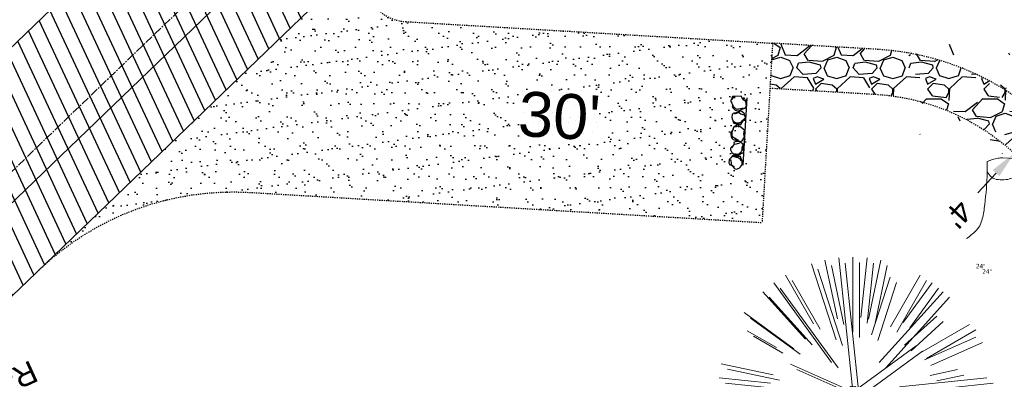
# Model space of a CAD drawing. Header units: feet. Extents: x 1133447 to 1140710, y 647622 to 649877.
# Tile 57 of 84: x 1134717 to 1134805, y 649142 to 649174. Entities that reach past the tile are written whole.
import ezdxf
from ezdxf.lldxf.tags import DXFTag

# ---------------------------------------------------------------- set-up
doc = ezdxf.new("R2010")
doc.units = ezdxf.units.FT
doc.header["$MEASUREMENT"] = 0
doc.linetypes.add('CENTER2', pattern=[1.125, 0.75, -0.125, 0.125, -0.125])
doc.linetypes.add('RAD', pattern=[0.13, 0.08, -0.05])
for name, color, linetype in [('-BARRIERROCK', 6, 'Continuous'), ('C-CAMPSITE-PADS', 6, 'Continuous'), ('C-PRKG-ASPH', 8, 'Continuous'), ('C-PRKG-GRVL', 8, 'Continuous'), ('C-PRKG-WHEL-STOP', 9, 'Continuous'), ('C-ROAD-ASPHALT', 1, 'Continuous'), ('C-ROAD-CNTR', 1, 'CENTER2'), ('C-ROAD-GRVL', 1, 'RAD'), ('C-SWLK-GRVL', 6, 'RAD'), ('C-SWLK-GRVL-PATT', 8, 'Continuous'), ('C-UTIL-WATER-MEP', 7, 'WATER (.5x)'), ('G-TEXT-ST02', 2, 'Continuous'), ('G-XREF', 7, 'Continuous'), ('L-BARRIERROCK', 6, 'Continuous')]:
    doc.layers.add(name, color=color, linetype=linetype)
doc.layers.add('V-SITE-VEGE', color=8, linetype='Continuous', lineweight=18)
doc.layers.add('V-SITE-VEGE-TEXT', color=8, linetype='Continuous', lineweight=18)
doc.styles.add('Arial', font='arial.ttf')
doc.styles.add('Normal', font='arial.ttf', dxfattribs={"height": 0.1})
doc.styles.add('SEI-Dim & Leader', font='tahoma.ttf')
doc.styles.get("Standard").update_dxf_attribs({"font": 'arial.ttf'})
tags = doc.linetypes.add('WATER (.5x)', pattern='A,0.75,-0.2,["W",Standard,S=0.08,R=0,X=-0.1,Y=-0.04],-0.05', length=1).pattern_tags.tags
tags[6] = DXFTag(74, 10)
doc.dimstyles.new('Plan', dxfattribs={"dimscale": 20, "dimtxt": 0.1, "dimasz": 0.12, "dimexe": 0.0625, "dimexo": 0.0625, "dimgap": 0.08, "dimtad": 0, "dimdec": 0, "dimzin": 0, "dimdsep": 46, "dimtxsty": 'Normal', "dimcen": 0, "dimclrd": 256, "dimclre": 256, "dimclrt": 256, "dimaunit": 1, "dimadec": 4, "dimazin": 0, "dimtfac": 1, "dimtdec": 0, "dimtofl": 0, "dimtmove": 0, "dimatfit": 3, "dimfxl": 1, "dimtfill": 1, "dimtolj": 1, "dimtzin": 0, "dimlwd": -1, "dimlwe": -1, "dimarcsym": 0})
pattern_1 = [(37.50000000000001, (0, 0), (-0.06299335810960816, 1.926823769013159), [0, -1.52, 0, -1.7, 0, -1.625]), (7.499999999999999, (0, 0), (1.769776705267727, 2.82214606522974), [0, -0.82, 0, -1.37, 0, -0.525]), (327.5, (-1.23, 0), (3.114141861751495, 0.005659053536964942), [0, -0.5, 0, -1.8, 0, -2.35]), (317.5, (-1.23, 0), (3.006126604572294, 0.8776755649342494), [0, -0.25, 0, -1.18, 0, -1.35])]

# ---------------------------------------------------------------- blocks, each defined once
blk = doc.blocks.new('V-SITE-VEGE-Stump')
for points in [[(-0.122905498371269, -0.01429599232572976, 0.05261256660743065), (-0.09863241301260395, 0.007697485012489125, 0.1061947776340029), (-0.09053039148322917, 0.02191696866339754, 0.04486152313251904), (-0.08374707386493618, 0.05273626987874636, 0.02007395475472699), (-0.07764030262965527, 0.1228815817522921, 0.01167487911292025), (-0.07732468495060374, 0.1363966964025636, 0.007866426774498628), (-0.07764030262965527, 0.1564565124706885)], [(-0.07764030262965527, 0.1564565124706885, -0.02766804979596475), (-0.05341885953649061, 0.1633605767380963, -0.0679781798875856), (-0.04316680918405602, 0.1642506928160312), (0.008593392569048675, 0.1616126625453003), (0.05395851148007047, 0.1590945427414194)], [(0.01506844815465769, 0.161253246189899, -0.08286378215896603), (0.008147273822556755, 0.1419669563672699, -0.1113242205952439), (-0.002098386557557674, 0.130555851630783, -0.03931328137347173), (-0.01592715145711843, 0.1222882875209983, -0.04919659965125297), (-0.02797848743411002, 0.1177254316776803, -0.06600187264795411), (-0.0446681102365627, 0.1155126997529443, -0.07018691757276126), (-0.06035359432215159, 0.1177254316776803, -0.1148593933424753), (-0.06850904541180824, 0.1222766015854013, -0.0759377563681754), (-0.07734269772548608, 0.1331671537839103)], [(0.05395851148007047, 0.1590945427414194, 0.004334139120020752), (0.05376627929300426, 0.1369184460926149, 0.00834373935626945), (0.05395851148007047, 0.1253997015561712), (0.05605689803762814, 0.07623641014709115, 0.04625247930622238), (0.06241632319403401, 0.03170819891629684, 0.06962485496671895), (0.07334360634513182, 0.00381048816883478, 0.1497246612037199), (0.07941695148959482, -0.001975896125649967, 0.05852299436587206), (0.09922370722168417, -0.009139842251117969)]]:
    blk.add_lwpolyline(points, format="xyb")
blk = doc.blocks.new('V-SITE-VEGE-Coniferious Tree 2')
at = {"color": 0, "linetype": 'ByBlock'}
for p, q in [((-0.06264093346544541, 0.1926377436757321), (-0.1545378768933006, 0.4755369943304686)), ((-0.0574950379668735, 0.2703678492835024), (-0.1039851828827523, 0.4890788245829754)), ((-0.0003172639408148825, 0.0025937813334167), (-0.05229705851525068, 0.4972664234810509)), ((-3.601054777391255e-05, 0.2219193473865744), (-3.601054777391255e-05, 0.5000060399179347)), ((0.02890183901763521, 0.2753366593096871), (0.05222503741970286, 0.4972664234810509)), ((0.0571938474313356, 0.2692740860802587), (0.1039131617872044, 0.4890788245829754)), ((-0.07913071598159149, 0.1088658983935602), (-0.2939353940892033, 0.4045257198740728)), ((-0.1460065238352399, 0.2528363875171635), (-0.2500390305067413, 0.4330260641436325)), ((0.06850648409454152, 0.2109817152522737), (0.1382469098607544, 0.425630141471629)), ((0.139142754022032, 0.2410654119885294), (0.2499670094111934, 0.4330260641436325)), ((0.1868724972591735, 0.2572635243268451), (0.2938633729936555, 0.4045257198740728)), ((-0.1756943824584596, 0.1950752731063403), (-0.3346129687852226, 0.3715878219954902)), ((0.09777767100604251, 0.108636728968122), (0.3345409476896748, 0.3715878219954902)), ((-0.2201011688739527, 0.1598873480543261), (-0.4045617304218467, 0.2938993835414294)), ((0.1919663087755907, 0.1728666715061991), (0.3115823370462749, 0.2805763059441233)), ((-0.2844040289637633, 0.1641894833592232), (-0.393144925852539, 0.2269610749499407)), ((0.2487690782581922, 0.143647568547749), (0.4329900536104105, 0.2500030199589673)), ((0.2658942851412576, 0.1183972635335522), (0.4567507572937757, 0.2033670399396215)), ((-0.0009318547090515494, -0.0006770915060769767), (0.2349564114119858, 0.1707208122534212)), ((-0.2961437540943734, 0.06292784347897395), (-0.4891148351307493, 0.1039491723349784)), ((-0.01992166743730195, 0.008854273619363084), (-0.2318825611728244, 0.1032199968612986)), ((0.2872695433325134, 0.06106323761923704), (0.3884790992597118, 0.08257391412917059)), ((-0.3060292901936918, 0.03215663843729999), (-0.4973024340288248, 0.05226104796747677)), ((0.173080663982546, 0.01818771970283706), (0.497230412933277, 0.05226104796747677)), ((0.3024988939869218, 0), (0.4999700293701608, 0)), ((-0.2182782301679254, -0.02292736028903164), (-0.4973024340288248, -0.05226104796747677)), ((-0.02300503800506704, -0.02554197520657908), (-0.2137781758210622, -0.2373882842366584)), ((0.01849546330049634, -0.008260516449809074), (0.2719985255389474, -0.1211160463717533)), ((-0.302185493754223, -0.0642195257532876), (-0.4891148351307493, -0.1039491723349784)), ((0.2936342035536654, -0.06241742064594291), (0.4274066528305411, -0.09084484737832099)), ((0.2891445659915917, -0.09395946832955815), (0.4755009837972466, -0.1545018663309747)), ((-0.2881436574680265, -0.1282723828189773), (-0.4568227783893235, -0.2033670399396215)), ((-0.1320480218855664, -0.1188660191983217), (-0.3716238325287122, -0.3345769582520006)), ((0.1143820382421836, -0.1271057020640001), (0.2718110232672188, -0.301920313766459)), ((0.04781873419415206, -0.1473038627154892), (0.1192466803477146, -0.3671294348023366)), ((0.2555295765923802, -0.1475434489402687), (0.4329900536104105, -0.2500030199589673)), ((-0.254528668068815, -0.1848980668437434), (-0.4045617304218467, -0.2938993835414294)), ((0.2253521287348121, -0.2029399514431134), (0.3715518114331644, -0.3345769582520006)), ((-0.1842986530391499, -0.2536176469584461), (-0.2766747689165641, -0.3807650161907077)), ((0.1131111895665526, -0.2541280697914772), (0.2033310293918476, -0.4567867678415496)), ((0.1688618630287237, -0.2324611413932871), (0.2938633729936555, -0.4045257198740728)), ((-0.1213812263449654, -0.2725449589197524), (-0.1855903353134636, -0.4167758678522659)), ((-0.09098502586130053, -0.2799408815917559), (-0.1545378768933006, -0.4755369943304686)), ((-0.02966136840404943, -0.2817638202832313), (-0.04434904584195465, -0.4216092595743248)), ((-3.601054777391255e-05, -0.2817638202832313), (-3.601054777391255e-05, -0.5000060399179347)), ((0.06104806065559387, -0.2873055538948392), (0.1039131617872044, -0.4890788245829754))]:
    blk.add_line(p, q, dxfattribs=at)
blk.add_circle((-3.601054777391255e-05, 0), 0.02083358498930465)
blk = doc.blocks.new('C_XBASE-PACTOLA_02403811')
at = {"layer": 'V-SITE-VEGE', "xscale": 40.31522404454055, "yscale": 40.31522404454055, "zscale": 40.31522404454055}
blk.add_blockref('V-SITE-VEGE-Stump', (1134806.56, 649155.39), dxfattribs=at)
at = {"layer": 'V-SITE-VEGE', "xscale": 23.99971008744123, "yscale": 23.99971008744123, "zscale": 23.99971008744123, "rotation": 8.537736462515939e-07}
for p in [(1134791.475, 649141.168), (1134792.044, 649140.685)]:
    blk.add_blockref('V-SITE-VEGE-Coniferious Tree 2', p, dxfattribs=at)
at = {"layer": 'V-SITE-VEGE-TEXT', "char_height": 0.4, "attachment_point": 7, "style": 'SEI-Dim & Leader'}
for insert in [(1134802.442125, 649152.168), (1134803.011125, 649151.685)]:
    blk.add_mtext('24"', dxfattribs=dict(at, insert=insert))
blk = doc.blocks.new("3'_BarrierRock")
at = {"layer": '-BARRIERROCK', "flags": 128}
for points in [[(7.788745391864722, -10.83599130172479), (15.37584164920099, -7.013299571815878), (15.29339322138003, 5.772875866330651), (15.53940092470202, 11.48821756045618), (12.61293536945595, 13.25443124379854), (9.559602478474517, 14.020650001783), (7.896299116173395, 15.17149251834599), (5.0074623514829, 15.27774238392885), (1.184128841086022, 13.5566322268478), (-1.773717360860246, 12.30032189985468), (-4.668762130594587, 12.49504304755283), (-6.532605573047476, 12.75826500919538), (-9.693894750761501, 10.83101043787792), (-13.81968260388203, 6.597990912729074), (-15.03526147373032, 2.502188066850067), (-15.26967657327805, -0.6090469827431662), (-14.52306864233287, -2.735788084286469), (-13.24140319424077, -4.423817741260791), (-11.73157866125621, -10.28614114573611), (-10.431383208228, -14.56568854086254), (-7.82677889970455, -16.37545728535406), (-5.721542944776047, -17.40100748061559), (3.706213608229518, -16.32156577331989), (7.788745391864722, -10.83599130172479)], [(-9.711106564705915, -10.39331387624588), (-10.5300777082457, -7.445199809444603), (-11.71742566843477, -0.8881917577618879), (-11.78460385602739, 1.381934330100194), (-12.21957472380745, 2.822567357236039), (-12.05729048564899, 4.284038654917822), (-10.69748708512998, 6.20744678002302), (-9.49682440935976, 7.089662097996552), (-8.10341169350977, 7.878026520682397), (-6.436167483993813, 9.303217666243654), (-4.026830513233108, 11.00878191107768), (-1.773717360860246, 12.30032189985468)], [(8.960381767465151, 12.60775377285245), (12.36066444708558, 11.15115335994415), (13.19341137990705, 9.417106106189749), (13.26279921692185, 7.683076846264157), (13.26279921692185, 5.810297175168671)]]:
    blk.add_lwpolyline(points, dxfattribs=at)
blk = doc.blocks.new("5'_BarrierRock")
at = {"layer": 'L-BARRIERROCK', "flags": 128}
for points in [[(3.796977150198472, 25.21031587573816), (-3.971151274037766, 23.41838866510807), (-10.84293678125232, 21.02912666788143), (-17.7147222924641, 19.53586684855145), (-22.19627771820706, 16.54930863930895), (-24.28770915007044, 10.27760197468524), (-26.0803419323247, 0.1233349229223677), (-25.48279766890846, -2.863184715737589), (-26.97668484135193, -7.044335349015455), (-29.06806322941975, -9.732226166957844), (-29.36686187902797, -13.31608058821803), (-11.14168239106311, -24.66494006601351), (-9.05030400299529, -29.74205430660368), (-9.05030400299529, -31.53398151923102), (-8.751505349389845, -33.62457612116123), (-1.87971984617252, -34.52053972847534), (7.680988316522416, -31.83264891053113), (16.04666099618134, -30.04072169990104), (19.63192655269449, -27.3528308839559), (27.10125632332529, -18.69186222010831), (28.89388910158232, -9.433597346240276), (24.11353502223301, -5.551075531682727), (22.02210359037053, 1.616633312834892), (21.42455933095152, 6.096412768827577), (20.82701507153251, 11.17356558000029), (21.12581372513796, 15.05604882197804), (19.03438229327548, 18.63990324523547), (15.15031808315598, 22.22375766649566), (3.796977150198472, 25.21031587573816)], [(-24.28770915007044, -3.759148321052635), (-24.28770915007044, 1.317965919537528), (-22.19627771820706, 8.187007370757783), (-18.61101215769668, 13.26412161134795), (-14.42820234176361, 18.04260703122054), (-11.44048104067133, 19.83453424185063)], [(-20.40364493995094, 4.603152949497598), (-21.8975321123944, -2.56455589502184), (-21.29998785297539, -6.447039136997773), (-20.40364493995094, -9.433597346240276), (-17.11717803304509, -15.70534258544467), (-12.93431516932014, -18.99052961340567), (-6.958872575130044, -26.75553466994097), (-5.46498540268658, -29.44342548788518), (-3.373607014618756, -30.63801791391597), (-1.87971984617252, -30.63801791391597)], [(17.54049512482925, 10.8748981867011), (21.62729471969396, 1.526720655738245), (22.61964785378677, -6.148371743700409), (17.24174951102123, -14.21204419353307), (15.44911673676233, -18.39319482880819), (13.35768530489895, -22.87301285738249), (12.1625967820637, -25.56090367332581)]]:
    blk.add_lwpolyline(points, dxfattribs=at)
blk = doc.blocks.new('Wheel_Stop')
at = {"layer": 'Defpoints'}
blk.add_line((-35.99999999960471, 6.749999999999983), (36, 6.749999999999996), dxfattribs=at)
at = {"layer": 'L-BARRIERROCK'}
for name, p, xscale, yscale, zscale, rotation in [("3'_BarrierRock", (2.711236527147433, -1.001804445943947), 0.4999999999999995, 0.4999999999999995, 0.4999999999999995, 145.0722838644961), ("3'_BarrierRock", (-29.38382167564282, -2.169359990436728), 0.4999999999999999, 0.4999999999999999, 0.4999999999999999, 185.0722838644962), ("5'_BarrierRock", (-14.1621457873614, -1.887886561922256), 0.25, 0.25, 0.25, 185.0722838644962), ("5'_BarrierRock", (19.27620131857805, -0.7989231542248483), 0.25, 0.25, 0.25, 225.0722838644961), ("5'_BarrierRock", (33.95408758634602, -0.1712785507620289), 0.2499999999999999, 0.2499999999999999, 0.2499999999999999, 307.3245524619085)]:
    blk.add_blockref(name, p, dxfattribs=dict(at, xscale=xscale, yscale=yscale, zscale=zscale, rotation=rotation))
blk = doc.blocks.new('C_PBASE-PACTOLA_02403811')
at = {"layer": 'C-ROAD-ASPHALT'}
blk.add_lwpolyline([(1134969.657277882, 648753.0477392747), (1135036.873309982, 648902.1641641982, 0.009218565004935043), (1135044.254367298, 648919.3790657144), (1135101.509820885, 649060.0203951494, 0.04927264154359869), (1135107.544114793, 649080.3791714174), (1135113.245677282, 649110.0761826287, 0.3025232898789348), (1135079.742163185, 649189.7952543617), (1135017.583038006, 649231.0012923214, 0.03670103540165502), (1134952.658282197, 649267.4907225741), (1134930.361796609, 649277.95101182, 0.265468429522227), (1134828.518541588, 649269.7547374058), (1134807.494103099, 649255.3935736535, 0.04164346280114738), (1134780.654611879, 649233.5777859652), (1134706.829601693, 649162.5981949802, 0.05765878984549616)], format="xyb", dxfattribs=at)
blk.add_lwpolyline([(1134609.502741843, 649004.1715281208, -0.08481675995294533), (1134717.918854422, 649151.0643979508), (1134791.743864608, 649222.0439889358, -0.04164346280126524), (1134816.518779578, 649242.1816391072), (1134837.543218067, 649256.5428028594, -0.2654684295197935), (1134923.566161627, 649263.4658695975), (1134945.862647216, 649253.0055803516, -0.03670103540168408), (1135008.742528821, 649217.6654234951), (1135070.901654, 649176.4593855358, -0.3025232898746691), (1135097.532652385, 649113.0929439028), (1135091.831089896, 649083.3959326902, -0.0492726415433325), (1135086.690765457, 649066.0532714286), (1135029.43531187, 648925.4119419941, -0.009218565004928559), (1135022.286728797, 648908.7392420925), (1134970.105907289, 648792.9779079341, 0.09466954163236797), (1134957.786175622, 648834.7349342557), (1134921.92741579, 648904.3472810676, 0.300313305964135), (1134722.086161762, 649016.5601342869), (1134632.500993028, 649010.1122188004, 0.09071439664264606)], format="xyb", close=True, dxfattribs=at)
at = {"layer": 'C-ROAD-CNTR', "flags": 128}
blk.add_lwpolyline([(1134682.815781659, 648422.2458494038), (1134669.21986276, 648425.8462855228, -0.1774687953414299), (1134620.150062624, 648460.1534391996), (1134616.502637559, 648465.3792168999, -0.1042089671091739), (1134576.197064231, 648560.2628234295), (1134558.554057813, 648650.0509356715, -0.01381007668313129), (1134553.979962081, 648677.2843639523), (1134544.902369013, 648742.2703875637, -0.09433329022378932), (1134550.434197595, 648854.3354307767), (1134558.997505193, 648889.7214101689, -0.1428635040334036), (1134712.374228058, 649156.8312964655), (1134786.199238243, 649227.8108874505, -0.04164346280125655), (1134812.006441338, 649248.7876063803), (1134833.030879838, 649263.1487701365, -0.2654684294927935), (1134926.96397912, 649270.7084407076), (1134949.260464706, 649260.2481514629, -0.03670103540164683), (1135013.162783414, 649224.3333579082), (1135075.321908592, 649183.1273199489, -0.3025232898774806), (1135105.389164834, 649111.5845632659), (1135099.687602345, 649081.8875520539, -0.04927264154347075), (1135094.100293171, 649063.036833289), (1135036.844839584, 648922.3955038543, -0.009218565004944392), (1135029.58001939, 648905.4517031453), (1134962.363987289, 648756.3352782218, -0.01915469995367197), (1134945.301367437, 648722.0511597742), (1134909.791676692, 648657.06607992, -0.111236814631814), (1134866.238656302, 648607.5744966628), (1134762.181369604, 648532.0907847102, 0.3229446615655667), (1134716.395894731, 648393.2215671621), (1134719.721086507, 648382.7059234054, -0.1714240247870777), (1134715.287797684, 648249.5554414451), (1134707.163513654, 648228.7837741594, -0.02272318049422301), (1134688.713657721, 648187.2766264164, 0.05045028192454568), (1134653.344169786, 648094.1277041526)], format="xyb", dxfattribs=at)
at = {"layer": 'C-ROAD-GRVL'}
for p, q in [((1134751.614300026, 649174.1446780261), (1134784.307916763, 649172.2237607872)), ((1134784.307916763, 649172.2237607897), (1134783.36945342, 649156.2513067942))]:
    blk.add_line(p, q, dxfattribs=at)
at = {"layer": 'C-ROAD-GRVL', "flags": 128}
for points in [[(1134749.076602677, 649181.0212407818, 0.6541521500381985), (1134751.614300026, 649174.1446780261)], [(1134718.892045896, 649152.0000799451, -0.2090786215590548), (1134737.685352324, 649158.9354814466), (1134783.369453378, 649156.2513067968)]]:
    blk.add_lwpolyline(points, format="xyb", dxfattribs=at)
at = {"layer": 'C-SWLK-GRVL', "flags": 128}
for points in [[(1134816.126205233, 649156.1002824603), (1134811.334702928, 649162.3358487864, 0.2175701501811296), (1134793.711921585, 649171.6712274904), (1134784.307916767, 649172.2237608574)], [(1134784.073300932, 649168.2306473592), (1134793.47730575, 649167.6781139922, -0.217570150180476), (1134808.162956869, 649159.898631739), (1134812.954459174, 649153.6630654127)]]:
    blk.add_lwpolyline(points, format="xyb", dxfattribs=at)
at = {"layer": 'C-UTIL-WATER-MEP', "flags": 128}
blk.add_lwpolyline([(1134713.292159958, 648416.2441137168), (1134669.731849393, 648427.7796426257, -0.1774687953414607), (1134621.79009064, 648461.2981261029), (1134618.142665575, 648466.5239038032, -0.1042089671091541), (1134578.159536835, 648560.6484414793), (1134560.516530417, 648650.4365537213, -0.01381007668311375), (1134555.960731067, 648677.5610482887), (1134546.883138, 648742.5470719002, -0.09433329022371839), (1134552.378087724, 648853.8650148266), (1134560.941395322, 648889.2509942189, -0.1428635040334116), (1134713.760384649, 649155.3895718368), (1134787.585394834, 649226.3691628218, -0.04164346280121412), (1134813.134525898, 649247.1361145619), (1134834.158964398, 649261.4972783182, -0.2654684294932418), (1134926.114524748, 649268.8977979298), (1134948.411010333, 649258.437508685, -0.03670103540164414), (1135012.057719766, 649222.6663743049), (1135074.216844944, 649181.4603363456, -0.302523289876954), (1135103.425036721, 649111.961658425), (1135097.723474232, 649082.264647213, -0.04927264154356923), (1135092.247911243, 649063.7909428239), (1135034.992457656, 648923.1496133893, -0.009218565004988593), (1135027.756696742, 648906.273587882), (1134960.540664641, 648757.1571629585, -0.01915469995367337), (1134943.546295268, 648723.0101809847), (1134908.036604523, 648658.0251011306, -0.1112368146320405), (1134865.064291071, 648609.1934056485), (1134761.007004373, 648533.7096936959, 0.1574684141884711), (1134714.965670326, 648470.6755079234, 0.1574684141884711)], format="xyb", dxfattribs=at)
at = {"layer": 'C-PRKG-WHEL-STOP', "xscale": 0.08333333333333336, "yscale": 0.08333333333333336, "zscale": 0.08333333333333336, "rotation": 266.6374455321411}
blk.add_blockref('Wheel_Stop', (1134781.280596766, 649164.3878345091), dxfattribs=at)
at = {"layer": 'C-CAMPSITE-PADS', "insert": (1134761.788335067, 649167.968143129), "char_height": 4, "attachment_point": 1, "rotation": 356.59368385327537, "style": 'Arial'}
blk.add_mtext_dynamic_manual_height_columns("30'", width=0.889023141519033, gutter_width=1, heights=[0], dxfattribs=at)
blk = doc.blocks.new('C_PHTCH-PACTOLA_02403811')
at = {"layer": 'C-PRKG-ASPH'}
h = blk.add_hatch(dxfattribs=at)
h.set_pattern_fill('ANSI31', color=256, scale=10, angle=70)
h.set_pattern_definition([(115, (0, 0), (-1.132884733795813, -0.5282728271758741), [])])
edge = h.paths.add_edge_path(flags=16)
edge.add_arc((1135093.567290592, 648760.3570235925), 541.9999999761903, 143.5703577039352, 153.2664360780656, ccw=False)
edge.add_arc((1135093.567290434, 648760.3570237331), 541.9999997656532, 133.8742793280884, 143.5703577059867, ccw=False)
edge.add_line((1134717.918854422, 649151.0643979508), (1134791.743864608, 649222.0439889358))
edge.add_arc((1134924.814897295, 649083.6384245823), 191.9999999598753, 124.33581191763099, 133.8742793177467, ccw=False)
edge.add_line((1134816.518779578, 649242.1816391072), (1134837.543218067, 649256.5428028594))
edge.add_arc((1134886.614896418, 649184.7029087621), 87.00000000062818, 64.86660358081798, 124.33581191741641, ccw=False)
edge.add_line((1134923.566161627, 649263.4658695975), (1134945.862647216, 649253.0055803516))
edge.add_arc((1134736.896871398, 648807.5874571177), 491.9999999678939, 56.45911934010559, 64.86660355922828, ccw=False)
edge.add_line((1135008.742528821, 649217.6654234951), (1135070.901654, 649176.4593855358))
edge.add_arc((1135036.644680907, 649124.7828938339), 62.00000000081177, -10.868034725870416, 56.45911933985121, ccw=False)
edge.add_line((1135097.532652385, 649113.0929439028), (1135091.831089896, 649083.3959326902))
edge.add_arc((1135001.481196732, 649100.7423100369), 92.00000001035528, 337.8486329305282, 349.13196525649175, ccw=False)
edge.add_line((1135086.690765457, 649066.0532714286), (1135029.43531187, 648925.4119419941))
edge.add_arc((1134573.749357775, 649110.9228871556), 491.9999995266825, 335.73595333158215, 337.84863296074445, ccw=False)
edge.add_line((1135022.286728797, 648908.7392420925), (1134970.105907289, 648792.9779079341))
edge.add_line((1134970.105907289, 648792.9779079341), (1134955.070696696, 648759.622817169))
edge.add_arc((1134506.533324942, 648961.8064625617), 492.0000003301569, 331.3465562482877, 335.7359533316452, ccw=False)
edge.add_line((1134938.281078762, 648725.8872446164), (1134902.771388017, 648660.9021647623))
edge.add_arc((1134778.161263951, 648728.9926705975), 142.0000000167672, 305.95733191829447, 331.34655630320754, ccw=False)
edge.add_line((1134861.541195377, 648614.0501326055), (1134757.483908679, 648538.5664206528))
edge.add_arc((1134835.579196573, 648430.9089730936), 133.0000000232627, 125.9573319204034, 166.4171722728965)
edge.add_arc((1134672.277915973, 648470.363906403), 35.00000000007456, 244.10855969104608, 346.41717227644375, ccw=False)
edge.add_arc((1134691.461854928, 648509.9128519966), 78.95614352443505, 214.9055155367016, 244.1168481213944, ccw=False)
edge.add_line((1134626.710174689, 648464.732186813), (1134623.062749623, 648469.9579645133))
edge.add_arc((1134821.506139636, 648608.4650796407), 241.9999999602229, 191.1167612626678, 214.9138039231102, ccw=False)
edge.add_line((1134584.046954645, 648561.8052956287), (1134566.403948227, 648651.5934078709))
edge.add_arc((1135049.172208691, 648746.4554480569), 491.9999999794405, 187.9519260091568, 191.1167612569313, ccw=False)
edge.add_line((1134561.903038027, 648678.391101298), (1134552.825444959, 648743.3771249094))
edge.add_arc((1134842.017716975, 648783.7730382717), 292.0000000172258, 166.3961174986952, 187.9519260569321, ccw=False)
edge.add_line((1134558.209758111, 648852.4537669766), (1134566.77306571, 648887.8397463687))
edge.add_arc((1135093.567290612, 648760.357023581), 542.0000000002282, 158.0478401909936, 166.396117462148, ccw=False)
edge.add_arc((1135093.567290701, 648760.357023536), 542.0000000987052, 153.2664360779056, 158.0478401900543, ccw=False)
edge = h.paths.add_edge_path()
edge.add_line((1134664.934415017, 648091.0186503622), (1134641.753924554, 648097.236757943))
edge.add_arc((1135131.441785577, 647965.8792352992), 506.9999999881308, 154.1154939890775, 164.9840567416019, ccw=False)
edge.add_arc((1135131.44177555, 647965.8792402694), 506.9999887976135, 153.4314984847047, 154.115493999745, ccw=False)
edge.add_arc((1134241.513528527, 648410.9103548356), 488.0000000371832, 333.4314984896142, 338.6383717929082)
edge.add_line((1134695.987914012, 648233.1548120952), (1134704.112198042, 648253.9264793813))
edge.add_arc((1134529.027803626, 648322.4060737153), 188.0000000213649, 338.6383717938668, 377.1954705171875)
edge.add_arc((1134651.306425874, 648360.2470375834), 60.00000000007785, 17.1954705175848, 74.97265706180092)
edge.add_line((1134666.863224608, 648418.1951696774), (1134661.500576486, 648419.8056636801))
edge.add_arc((1134691.489318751, 648509.9450223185), 94.99699278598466, 223.9418846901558, 251.5980721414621, ccw=False)
edge.add_arc((1134691.535842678, 648509.9839590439), 95.05751145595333, 214.9165962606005, 223.9393241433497, ccw=False)
edge.add_line((1134613.590003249, 648455.5746160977), (1134609.942525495, 648460.8004692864))
edge.add_arc((1134821.506139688, 648608.4650796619), 258.0000000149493, 191.1167612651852, 214.9138039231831, ccw=False)
edge.add_line((1134568.347173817, 648558.7203512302), (1134550.704167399, 648648.5084634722))
edge.add_arc((1135049.172208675, 648746.4554480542), 507.9999999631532, 187.9519260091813, 191.1167612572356, ccw=False)
edge.add_line((1134546.056886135, 648676.177626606), (1134536.979293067, 648741.163650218))
edge.add_arc((1134842.01771694, 648783.7730382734), 307.9999999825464, 166.3961174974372, 187.9519260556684, ccw=False)
edge.add_line((1134542.658637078, 648856.2170945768), (1134551.221944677, 648891.6030739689))
edge.add_arc((1135093.567290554, 648760.3570237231), 557.9999999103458, 163.9213237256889, 166.3961174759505, ccw=False)
edge.add_arc((1134538.177323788, 648920.4382053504), 19.99999999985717, 343.9213237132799, 402.7699397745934)
edge.add_line((1134552.859048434, 648934.0193305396), (1134533.446357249, 648955.005204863))
edge.add_arc((1135093.567290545, 648760.3570234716), 592.9783928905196, 146.0187423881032, 160.8370986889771, ccw=False)
edge.add_line((1134601.857481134, 649091.7855040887), (1134616.582948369, 649064.0343807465))
edge.add_arc((1134620.999668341, 649066.3780071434), 5.000000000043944, 207.9515834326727, 327.0740857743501)
edge.add_arc((1135093.567290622, 648760.3570235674), 558.0000000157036, 133.8742793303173, 147.0740857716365, ccw=False)
edge.add_line((1134706.829601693, 649162.5981949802), (1134780.654611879, 649233.5777859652))
edge.add_arc((1134924.814897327, 649083.6384245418), 208.0000000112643, 124.3358119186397, 133.8742793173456, ccw=False)
edge.add_line((1134807.494103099, 649255.3935736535), (1134828.518541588, 649269.7547374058))
edge.add_arc((1134886.614896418, 649184.7029087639), 102.9999999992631, 64.86660357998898, 124.33581191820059, ccw=False)
edge.add_line((1134930.361796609, 649277.9510118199), (1134952.658282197, 649267.4907225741))
edge.add_arc((1134736.896871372, 648807.5874570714), 508.0000000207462, 56.4591193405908, 64.86660355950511, ccw=False)
edge.add_line((1135017.583038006, 649231.0012923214), (1135079.742163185, 649189.7952543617))
edge.add_arc((1135036.644680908, 649124.782893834), 77.99999999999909, -10.868034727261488, 56.45911934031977, ccw=False)
edge.add_line((1135113.245677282, 649110.0761826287), (1135107.544114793, 649080.3791714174))
edge.add_arc((1135001.481196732, 649100.7423100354), 108.0000000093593, 337.84863293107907, 349.131965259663, ccw=False)
edge.add_line((1135101.509820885, 649060.0203951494), (1135044.254367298, 648919.3790657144))
edge.add_arc((1134573.749357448, 649110.9228872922), 507.9999998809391, 335.7359533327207, 337.84863295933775, ccw=False)
edge.add_line((1135036.873309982, 648902.1641641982), (1134969.657277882, 648753.0477392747))
edge.add_arc((1134506.53332524, 648961.8064624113), 507.9999999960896, 331.346556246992, 335.73595333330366, ccw=False)
edge.add_line((1134952.321656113, 648718.215074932), (1134916.811965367, 648653.2299950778))
edge.add_arc((1134778.161263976, 648728.9926705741), 157.9999999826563, 305.9573319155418, 331.3465563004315, ccw=False)
edge.add_line((1134870.936117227, 648601.0988607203), (1134766.878830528, 648525.6151487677))
edge.add_arc((1134835.579196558, 648430.9089731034), 117.0000000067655, 125.9573319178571, 162.264860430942)
edge.add_arc((1134752.713885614, 648457.4106757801), 29.99999999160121, 162.264860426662, 196.8024120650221)
edge.add_arc((1134835.579196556, 648430.9089731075), 113.0000000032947, 170.9217318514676, 197.5476736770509)
edge.add_line((1134727.837491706, 648396.8395581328), (1134731.162683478, 648386.3239143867))
edge.add_arc((1134529.027802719, 648322.4060734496), 212.0000009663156, 11.340079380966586, 17.54767372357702, ccw=False)
edge.add_arc((1134529.055568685, 648322.403813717), 211.9732215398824, -20.64909134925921, 11.342153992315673, ccw=False)
edge.add_arc((1134759.869013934, 648235.3149369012), 34.72371615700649, 159.1871917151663, 239.4135572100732)
edge.add_line((1134742.200276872, 648205.422593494), (1134709.513, 648185.696))
edge.add_line((1134709.513, 648185.696), (1134698.996135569, 648181.0065459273))
edge.add_arc((1135131.441785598, 647965.8792352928), 483.0000000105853, 153.5511843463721, 164.9840567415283)
at = {"layer": 'C-PRKG-GRVL'}
h = blk.add_hatch(dxfattribs=at)
h.set_pattern_fill('AR-SAND', color=256)
h.set_pattern_definition(pattern_1)
edge = h.paths.add_edge_path()
edge.add_arc((1134751.848915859, 649178.1377915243), 3.999999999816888, 133.8742793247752, 266.63744583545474, ccw=False)
edge.add_line((1134749.076602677, 649181.0212407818), (1134718.892045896, 649152.0000799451))
edge.add_arc((1134736.219003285, 649133.9785220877), 24.99999999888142, 86.63744564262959, 133.8742793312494, ccw=False)
edge.add_line((1134737.685352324, 649158.9354814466), (1134783.36945342, 649156.2513067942))
edge.add_line((1134783.36945342, 649156.2513067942), (1134784.307916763, 649172.2237607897))
edge.add_line((1134784.307916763, 649172.2237607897), (1134751.614300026, 649174.1446780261))
h = blk.add_hatch(dxfattribs=at)
h.set_pattern_fill('AR-SAND', color=256)
h.set_pattern_definition(pattern_1)
edge = h.paths.add_edge_path()
edge.add_line((1134701.908788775, 649121.084517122), (1134744.36087496, 649118.5902398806))
edge.add_line((1134744.36087496, 649118.5902398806), (1134745.299338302, 649134.5626938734))
edge.add_line((1134745.299338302, 649134.5626938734), (1134712.605721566, 649136.4836111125))
edge.add_arc((1134712.840337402, 649140.4767246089), 3.999999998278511, 135.045729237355, 266.637445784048, ccw=False)
edge.add_arc((1135093.567295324, 648760.357019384), 542.0000063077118, 135.0457293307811, 139.4991410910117)
edge.add_arc((1134700.442439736, 649096.1275577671), 24.99999999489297, 86.63744564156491, 139.4991411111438, ccw=False)
at = {"layer": 'C-SWLK-GRVL-PATT'}
h = blk.add_hatch(dxfattribs=at)
h.set_pattern_fill('GRAVEL', color=256, scale=5)
h.set_pattern_definition([(228.012787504, (3.6, 5), (-40.00000000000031, -45.00000000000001), [0.67268, -66.5954402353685]), (184.969740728, (3.15, 4.5), (59.99999999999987, 5.000000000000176), [1.15434, -114.27962380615]), (132.510447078, (2, 4.4), (50.00000000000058, -54.99999999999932), [0.8139400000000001, -80.5801629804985]), (267.273689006, (0.05, 3.15), (5.000000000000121, 100.0000000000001), [1.05119, -104.067790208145]), (292.833654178, (0, 2.1), (-24.99999999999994, 60.00000000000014), [1.030775, -102.0468656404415]), (357.273689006, (0.4, 1.15), (-100.0000000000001, 5.000000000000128), [1.05119, -104.067790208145]), (37.6942404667, (1.45, 1.1), (-64.99999999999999, -49.99999999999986), [1.390145, -137.62424274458]), (72.2553283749, (2.55, 1.95), (35.00000000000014, 110), [1.31244, -129.9316074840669]), (121.429565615, (2.95, 3.2), (-40.0000000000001, 64.99999999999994), [1.05475, -104.420365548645]), (175.236358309, (2.4, 4.1), (54.99999999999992, -5.00000000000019), [1.20416, -59.0038128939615]), (222.397437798, (1.2, 4.2), (-59.99999999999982, -54.99999999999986), [1.55724, -154.1668750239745]), (138.814074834, (5, 3.1), (-35.00000000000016, 30), [0.5315049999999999, -52.61922406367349]), (171.46923439, (4.600000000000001, 3.45), (64.99999999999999, -9.999999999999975), [1.011185, -100.107557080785]), (225, (3.6, 3.6), (-5.551115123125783e-16, -4.999999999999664), [0.707105, -6.3639628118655]), (203.198590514, (3.25, 4.2), (24.99999999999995, 9.999999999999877), [0.38079, -37.6980755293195]), (291.801409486, (2.9, 4.050000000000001), (-4.99999999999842, 15.00000000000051), [0.538515, -26.3873090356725]), (30.96375653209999, (3.1, 3.55), (15.00000000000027, 9.999999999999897), [0.874645, -28.2801144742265]), (161.565051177, (3.85, 4), (10.00000000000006, -4.999999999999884), [0.632455, -15.178933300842]), (16.389540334, (0, 4.050000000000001), (49.99999999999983, 15.00000000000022), [0.886, -87.714225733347]), (70.3461759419, (0.8500000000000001, 4.3), (-20.0000000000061, -55.00000000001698), [0.7433049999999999, -73.58703873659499]), (293.198590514, (3.85, 5), (-9.999999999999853, 24.99999999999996), [0.761575, -37.3172905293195]), (343.610459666, (4.149999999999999, 4.3), (-49.99999999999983, 15.00000000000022), [0.8859999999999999, -87.71422573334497]), (339.44395478, (0, 0.95), (-25.00000000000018, 10.00000000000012), [0.8543999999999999, -41.86561872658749]), (294.775140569, (0.8, 0.65), (-25.00000000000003, 55.00000000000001), [0.71589, -70.87321531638]), (66.8014094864, (3.9, 0), (9.999999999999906, 24.99999999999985), [0.761575, -37.3172905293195]), (17.3540246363, (4.2, 0.7000000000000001), (-64.99999999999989, -19.99999999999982), [0.838155, -82.97711807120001]), (69.44395478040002, (1.45, 0), (-10.00000000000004, -24.99999999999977), [0.4272, -42.29281872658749]), (101.309932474, (3.6, 0), (-4.999999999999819, 20.00000000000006), [0.25495, -25.240147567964]), (165.963756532, (3.55, 0.25), (14.99999999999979, -5.000000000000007), [1.030775, -19.5847531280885]), (186.009005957, (2.55, 0.5), (50.00000000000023, 4.999999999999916), [0.9552499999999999, -94.56961587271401]), (303.690067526, (3.1, 3.1), (-4.999999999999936, 9.999999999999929), [0.7211099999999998, -17.30664637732]), (353.157226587, (3.5, 2.5), (85.00000000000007, -10.00000000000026), [1.25897, -124.6378131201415]), (60.9453959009, (4.75, 2.35), (-19.99999999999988, -34.99999999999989), [0.51478, -50.963370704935]), (90, (5, 2.8), (-4.999999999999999, 5), [0.3, -4.699999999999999]), (120.256437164, (2.45, 0.65), (20.00000000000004, -35.00000000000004), [0.69462, -68.76759994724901]), (48.01278750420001, (2.1, 1.25), (40, 44.99999999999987), [1.34536, -65.92276023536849]), (0, (3, 2.25), (5, 5), [1.3, -3.7]), (325.3048464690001, (4.3, 2.25), (50.0000000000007, -34.99999999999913), [0.7905699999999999, -78.26637150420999]), (254.054604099, (4.95, 1.8), (-5.000000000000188, -20.00000000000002), [0.72801, -35.6725394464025]), (207.645975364, (4.75, 1.1), (-94.99999999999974, -50.00000000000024), [1.185325, -117.347370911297]), (175.42607874, (3.7, 0.55), (-64.99999999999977, 5.000000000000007), [1.253995, -124.1453670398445])])
edge = h.paths.add_edge_path()
edge.add_line((1134784.307916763, 649172.2237607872), (1134793.711921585, 649171.6712274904))
edge.add_arc((1134792.304226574, 649147.712546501), 24.00000000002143, 37.53921355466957, 86.63744579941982, ccw=False)
edge.add_line((1134811.334702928, 649162.3358487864), (1134816.126205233, 649156.1002824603))
edge.add_line((1134816.126205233, 649156.1002824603), (1134812.954459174, 649153.6630654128))
edge.add_line((1134812.954459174, 649153.6630654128), (1134808.162956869, 649159.898631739))
edge.add_arc((1134792.304226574, 649147.7125465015), 19.99999999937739, 37.5392135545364, 86.63744580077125)
edge.add_line((1134793.47730575, 649167.6781139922), (1134784.073300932, 649168.2306473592))
edge.add_line((1134784.073300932, 649168.2306473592), (1134784.307916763, 649172.2237607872))
blk = doc.blocks.new('*D410')
at = {"layer": 'Defpoints', "color": 0, "transparency": 16777216}
for p in [(1134808.564547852, 649165.36479712), (1134805.854494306, 649162.4227553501), (1134805.854494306, 649162.4227553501)]:
    blk.add_point(p, dxfattribs=at)
at = {"layer": 'G-TEXT-ST02', "transparency": 16777216}
for p, q in [((1134810.19057998, 649167.1300221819), (1134811.816612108, 649168.8952472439)), ((1134804.228462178, 649160.6575302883), (1134802.60243005, 649158.8923052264))]:
    blk.add_line(p, q, dxfattribs=at)
for points in [[(1134809.896375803, 649167.4010275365), (1134810.484784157, 649166.8590168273), (1134808.564547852, 649165.3647971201)], [(1134803.934258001, 649160.928535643), (1134804.522666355, 649160.3865249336), (1134805.854494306, 649162.4227553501)]]:
    blk.add_solid(points, dxfattribs=at)
at = {"layer": 'G-TEXT-ST02', "transparency": 16777216, "insert": (1134800.867700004, 649157.0090773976), "char_height": 2, "attachment_point": 5, "rotation": 227.35036543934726, "style": 'Normal', "bg_fill": 3, "box_fill_scale": 1.25, "bg_fill_color": 256, "bg_fill_true_color": 13158600, "bg_fill_transparency": 0}
blk.add_mtext("\\A1;4'", dxfattribs=at)
blk = doc.blocks.new('*D473')
at = {"layer": 'Defpoints', "color": 0, "transparency": 16777216}
for p in [(1134712.840337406, 649140.4767246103), (1134709.204257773, 649138.809713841)]:
    blk.add_point(p, dxfattribs=at)
at = {"layer": 'G-TEXT-ST02', "transparency": 16777216}
blk.add_line((1134713.567553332, 649140.810126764), (1134711.385905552, 649139.8099203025), dxfattribs=at)
blk.add_solid([(1134711.219204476, 649140.1735282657), (1134711.552606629, 649139.4463123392), (1134709.204257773, 649138.809713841)], dxfattribs=at)
at = {"layer": 'G-TEXT-ST02', "transparency": 16777216, "insert": (1134716.728412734, 649142.259266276), "char_height": 2, "attachment_point": 5, "rotation": 204.62974045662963, "style": 'Normal', "bg_fill": 3, "box_fill_scale": 1.25, "bg_fill_color": 256, "bg_fill_true_color": 13158600, "bg_fill_transparency": 0}
blk.add_mtext("\\A1;R4'", dxfattribs=at)

msp = doc.modelspace()

# ---------------------------------------------------------------- block references
at = {"layer": 'G-XREF'}
msp.add_blockref('C_XBASE-PACTOLA_02403811', (0, 0), dxfattribs=at)

# ---------------------------------------------------------------- next in the draw order: block references
for name in ['C_PBASE-PACTOLA_02403811', 'C_PHTCH-PACTOLA_02403811']:
    msp.add_blockref(name, (0, 0), dxfattribs=at)

# ---------------------------------------------------------------- next in the draw order: dimensions: what is measured, and where the dimension line sits
at = {"layer": 'G-TEXT-ST02'}
dim = msp.add_aligned_dim(p1=(1134808.564547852, 649165.3647971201), p2=(1134805.854494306, 649162.4227553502), distance=7.887290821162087e-11, dimstyle='Plan', override={"dimtih": 0, "dimtoh": 0, "dimpost": "'", "dimtfill": 1}, dxfattribs=at)
dim.commit()
dim.dimension.update_dxf_attribs({"geometry": '*D410', "text_midpoint": (1134800.867700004, 649157.0090773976)})
dim = msp.add_radius_dim(center=(1134712.840337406, 649140.4767246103), mpoint=(1134709.204257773, 649138.809713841), dimstyle='Plan', override={"dimpost": "'"}, dxfattribs=at)
dim.commit()
dim.dimension.update_dxf_attribs({"geometry": '*D473', "text_midpoint": (1134716.728412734, 649142.259266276), "dimtype": 164})

doc.saveas('drawing.dxf')
